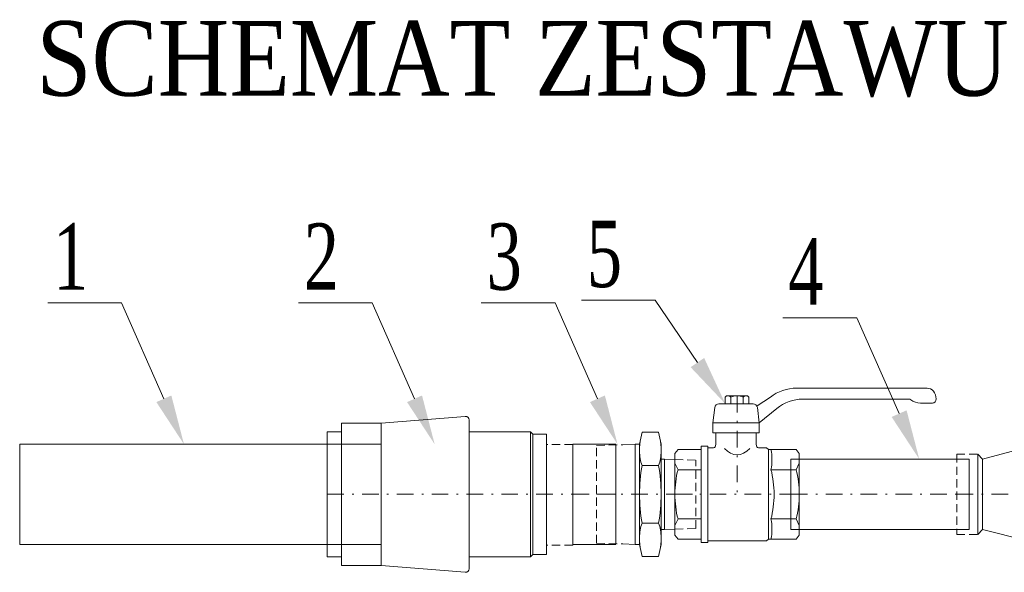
# Model space of a CAD drawing. Header units: metres. Extents: x 179 to 4242, y -694 to 805.
# Tile 22 of 24: x 1080 to 1140, y 422 to 455. Entities that reach past the tile are written whole.
import ezdxf
from ezdxf import colors
from ezdxf.entities.mleader import LeaderData, LeaderLine
from ezdxf.enums import TextEntityAlignment as Align
from ezdxf.math import Vec2, Vec3

# ---------------------------------------------------------------- set-up
doc = ezdxf.new("R2010")
doc.units = ezdxf.units.M
doc.header["$LTSCALE"] = 2
doc.linetypes.add('DASHDOT', pattern=[1, 0.5, -0.25, 0, -0.25])
doc.linetypes.add('HIDDEN', pattern=[0.375, 0.25, -0.125])
doc.layers.get('0').update_dxf_attribs({"lineweight": 0})
for name, color, linetype, lineweight in [('2DH_PRO_z', 240, 'Continuous', 15), ('CP_AXIS', 143, 'DASHDOT', 9), ('CP_AXISHS', 7, 'DASHDOT', 9), ('CP_AXISPEHD', 153, 'DASHDOT', 9), ('CP_DETAL', 33, 'Continuous', 9), ('D_opisy', 7, 'Continuous', 25)]:
    doc.layers.add(name, color=color, linetype=linetype, lineweight=lineweight)
doc.layers.add('CP_HIDDE', color=203, linetype='HIDDEN')
doc.styles.add('CP_ATTR', font='ARIAL.TTF')
doc.styles.get("Standard").update_dxf_attribs({"font": 'GARA.TTF', "width": 0.8})

msp = doc.modelspace()

# ---------------------------------------------------------------- linework, layer by layer
at = {"color": 0, "lineweight": 5}
for p, q in [((1135.185, 432.851), (1127.317, 432.851)), ((1123.097, 432.383), (1123.018, 432.313)), ((1123.018, 432.313), (1123.018, 431.908)), ((1123.097, 432.383), (1124.359, 432.383)), ((1123.355, 431.908), (1123.355, 432.313)), ((1124.102, 431.908), (1124.102, 432.313)), ((1124.359, 432.383), (1124.438, 432.313)), ((1124.438, 432.313), (1124.438, 431.908)), ((1125.737, 432.305), (1124.939, 431.779)), ((1122.261, 430.77), (1122.377, 431.683)), ((1122.632, 431.908), (1124.696, 431.908)), ((1125.067, 430.77), (1124.951, 431.683)), ((1125.067, 430.77), (1126.125, 431.623)), ((1127.692, 432.191), (1134.079, 432.191)), ((1135.511, 431.946), (1134.783, 431.946)), ((1102.273, 430.738), (1107.333, 431.15)), ((1099.886, 430.738), (1099.886, 422.164)), ((1099.886, 430.738), (1102.273, 430.738)), ((1102.273, 422.164), (1102.273, 430.738)), ((1107.568, 421.958), (1107.568, 430.944)), ((1122.261, 430.162), (1122.261, 430.77)), ((1125.067, 430.162), (1125.067, 430.77)), ((1138.534, 428.571), (1147.069, 430.851)), ((1099.018, 430.221), (1099.886, 430.221)), ((1099.018, 422.681), (1099.018, 430.221)), ((1107.568, 430.211), (1111.264, 430.211)), ((1111.264, 422.691), (1111.264, 430.211)), ((1111.264, 430.211), (1111.418, 430.069)), ((1111.418, 430.069), (1112.228, 430.069)), ((1111.418, 422.833), (1111.418, 430.069)), ((1112.228, 422.833), (1112.228, 430.069)), ((1117.848, 429.466), (1117.998, 430.204)), ((1117.998, 430.204), (1118.999, 430.204)), ((1119.148, 429.466), (1118.999, 430.204)), ((1122.44, 430.162), (1122.261, 430.162)), ((1125.067, 430.162), (1122.261, 430.162)), ((1122.44, 430.162), (1122.44, 429.465)), ((1124.888, 430.162), (1124.888, 429.465)), ((1113.818, 423.436), (1113.818, 429.466)), ((1113.818, 429.466), (1116.418, 429.466)), ((1116.418, 429.466), (1116.418, 423.436)), ((1117.588, 429.466), (1116.838, 429.442)), ((1117.848, 429.466), (1117.588, 429.466)), ((1117.588, 423.436), (1117.588, 429.466)), ((1117.848, 429.466), (1117.848, 423.436)), ((1119.148, 429.466), (1119.148, 423.436)), ((1121.557, 423.538), (1121.557, 429.363)), ((1121.557, 429.363), (1121.955, 429.363)), ((1121.955, 423.538), (1121.955, 429.363)), ((1121.955, 429.253), (1122.311, 429.253)), ((1125.501, 429.253), (1125.017, 429.253)), ((1125.501, 429.253), (1125.63, 429.152)), ((1119.978, 428.907), (1120.166, 429.151)), ((1119.978, 423.995), (1119.978, 428.907)), ((1120.166, 429.151), (1121.557, 429.151)), ((1127.29, 429.152), (1125.63, 429.152)), ((1125.63, 423.75), (1125.63, 429.152)), ((1127.478, 428.907), (1127.29, 429.152)), ((1127.478, 423.995), (1127.478, 428.907)), ((1138.239, 428.866), (1138.239, 424.036)), ((1138.534, 428.571), (1138.239, 428.866)), ((1118.999, 428.192), (1117.998, 428.192)), ((1119.148, 428.571), (1119.358, 428.571)), ((1119.148, 424.331), (1119.148, 428.571)), ((1119.358, 428.571), (1119.978, 428.552)), ((1119.358, 428.571), (1119.358, 424.331)), ((1126.976, 424.331), (1126.976, 428.571)), ((1126.976, 428.571), (1137.716, 428.571)), ((1137.716, 428.571), (1137.716, 424.331)), ((1138.534, 424.331), (1138.534, 428.571)), ((1121.557, 427.935), (1120.166, 427.935)), ((1125.771, 427.935), (1127.29, 427.935)), ((1117.998, 424.71), (1118.999, 424.71)), ((1121.557, 424.967), (1120.166, 424.967)), ((1125.771, 424.967), (1127.29, 424.967)), ((1119.148, 424.331), (1119.358, 424.331)), ((1119.358, 424.331), (1119.978, 424.35)), ((1119.978, 423.995), (1120.166, 423.751)), ((1137.716, 424.331), (1126.976, 424.331)), ((1127.478, 423.995), (1127.29, 423.75)), ((1138.534, 424.331), (1138.239, 424.036)), ((1138.534, 424.331), (1147.469, 422.051)), ((1116.418, 423.436), (1113.818, 423.436)), ((1117.588, 423.436), (1116.838, 423.459)), ((1117.848, 423.436), (1117.588, 423.436)), ((1117.848, 423.436), (1117.998, 422.698)), ((1119.148, 423.436), (1118.999, 422.698)), ((1120.166, 423.751), (1121.557, 423.751)), ((1121.557, 423.538), (1121.955, 423.538)), ((1121.955, 423.649), (1125.501, 423.649)), ((1125.501, 423.649), (1125.63, 423.75)), ((1127.29, 423.75), (1125.63, 423.75)), ((1111.418, 422.833), (1111.276, 422.691)), ((1111.418, 422.833), (1112.228, 422.833)), ((1117.998, 422.698), (1118.999, 422.698)), ((1099.018, 422.681), (1099.886, 422.681)), ((1099.886, 422.164), (1102.273, 422.164)), ((1102.273, 422.164), (1107.333, 421.752)), ((1107.568, 422.691), (1111.264, 422.691))]:
    msp.add_line(p, q, dxfattribs=at)
for centre, major_axis, ratio, start_param, end_param in [((1127.317, 430.264), (0, 2.587), 0.993498, 0, 0.661907), ((1135.185, 432.204), (0, 0.647), 0.840182, -1.570796, 0), ((1135.511, 432.204), (0, 0.259), 0.840182, 3.141593, 4.712389), ((1122.632, 431.65), (0, 0.259), 0.993498, 0, 1.443272), ((1124.696, 431.65), (0, 0.259), 0.993498, -1.443272, 0), ((1127.692, 429.604), (0, 2.587), 0.969336, 0, 0.675465), ((1127.692, 429.604), (0, 2.587), 0.969336, 0, 0.675465), ((1134.079, 431.933), (0, 0.259), 0.840182, -0.570341, 0), ((1134.783, 433.239), (0, 1.293), 0.840182, 2.571251, 3.141593), ((1107.351, 430.944), (-0.217, 0), 0.952359, -1.570796, -1.485378), ((1107.351, 430.944), (-0.217, 0), 0.952359, -3.141593, -1.570796), ((1122.311, 429.465), (0, 0.213), 0.604409, 3.141593, 4.712389), ((1125.017, 429.465), (0, 0.213), 0.604409, 1.570796, 3.141593), ((1107.351, 421.958), (-0.217, 0), 0.952359, 1.485378, 1.570796), ((1107.351, 421.958), (-0.217, 0), 0.952359, 1.570796, 3.141593)]:
    msp.add_ellipse(centre, major_axis=major_axis, ratio=ratio, start_param=start_param, end_param=end_param, dxfattribs=at)
at = {"layer": '2DH_PRO_z', "color": 0, "lineweight": 5}
msp.add_lwpolyline([(1102.273, 429.466), (1080.473, 429.466), (1080.473, 423.436), (1102.273, 423.436)], close=True, dxfattribs=at)
at = {"layer": 'CP_AXIS', "color": 0, "lineweight": 5}
for p, q in [((1123.728, 432.383), (1123.728, 426.451)), ((1119.978, 426.451), (1127.478, 426.451)), ((1136.969, 426.451), (1162.969, 426.451))]:
    msp.add_line(p, q, dxfattribs=at)
at = {"layer": 'CP_AXISHS', "color": 0, "lineweight": 5}
for p, q in [((1115.248, 426.451), (1121.248, 426.451)), ((1126.976, 426.451), (1137.716, 426.451))]:
    msp.add_line(p, q, dxfattribs=at)
at = {"layer": 'CP_AXISPEHD', "color": 0, "lineweight": 5}
for p, q in [((1099.018, 426.451), (1113.818, 426.451)), ((1113.818, 426.451), (1116.418, 426.451))]:
    msp.add_line(p, q, dxfattribs=at)
at = {"layer": 'CP_DETAL', "color": 0, "lineweight": 5}
for p, q in [((1123.255, 432.383), (1123.355, 432.313)), ((1124.202, 432.383), (1124.102, 432.313)), ((1125.067, 430.77), (1122.261, 430.77)), ((1119.978, 428.333), (1120.166, 427.935)), ((1127.478, 428.333), (1127.29, 427.935)), ((1119.978, 424.569), (1120.166, 424.967)), ((1127.478, 424.569), (1127.29, 424.967))]:
    msp.add_line(p, q, dxfattribs=at)
for centre, major_axis, ratio, start_param, end_param in [((1123.73, 431.339), (0, 1.044), 0.993498, 0.001526, 0.369949), ((1123.727, 431.339), (0, 1.044), 0.993498, -0.369949, -0.001526), ((1123.728, 431.098), (0, 2.265), 0.604409, 2.550148, 3.733038), ((1124.712, 428.544), (0, 1.855), 0.604409, 4.712385, 5.046598), ((1124.712, 428.544), (0, 1.855), 0.604409, 4.378172, 4.712385), ((1122.24, 426.441), (0, 3.742), 0.604409, 1.159975, 1.568122), ((1123.698, 426.441), (0, 3.742), 0.604409, -1.568122, -1.159975), ((1125.217, 426.441), (0, 3.742), 0.604409, -1.568122, -1.159975), ((1122.24, 426.461), (0, 3.742), 0.604409, 1.57347, 1.981618), ((1123.698, 426.461), (0, 3.742), 0.604409, 4.301568, 4.709715), ((1125.217, 426.461), (0, 3.742), 0.604409, 4.301568, 4.709715), ((1124.712, 424.358), (0, 1.855), 0.604409, -1.570792, -1.236579), ((1124.712, 424.358), (0, 1.855), 0.604409, 4.37818, 4.712393)]:
    msp.add_ellipse(centre, major_axis=major_axis, ratio=ratio, start_param=start_param, end_param=end_param, dxfattribs=at)
at = {"layer": 'CP_DETAL', "color": 0, "lineweight": 5, "extrusion": (0, 0, -1)}
for centre, major_axis, ratio, start_param, end_param in [((1118.742, 429.052), (0, -1.956), 0.457045, 1.575792, 1.982322), ((1118.254, 429.052), (0, -1.956), 0.457045, 4.300863, 4.707394), ((1118.703, 429.062), (0, -1.541), 0.554371, 0.970678, 1.570796), ((1118.294, 429.062), (0, -1.541), 0.554371, -1.570796, -0.970678), ((1121.042, 426.451), (0, -5.761), 0.554371, 1.570796, 1.877764), ((1115.955, 426.451), (0, -5.761), 0.554371, 4.405421, 4.712389), ((1121.042, 426.451), (0, -5.761), 0.554371, 1.263829, 1.570796), ((1115.955, 426.451), (0, -5.761), 0.554371, 4.712389, 5.019357), ((1118.703, 423.84), (0, -1.541), 0.554371, 1.570796, 2.170915), ((1118.294, 423.84), (0, -1.541), 0.554371, 4.112271, 4.712389), ((1118.742, 423.85), (0, -1.956), 0.457045, 1.15927, 1.565801), ((1118.254, 423.85), (0, -1.956), 0.457045, -1.565801, -1.15927)]:
    msp.add_ellipse(centre, major_axis=major_axis, ratio=ratio, start_param=start_param, end_param=end_param, dxfattribs=at)
at = {"layer": 'CP_HIDDE', "color": 0, "lineweight": 5}
for p, q in [((1113.818, 429.445), (1112.228, 429.445)), ((1113.818, 423.382), (1113.818, 429.445)), ((1115.248, 429.393), (1116.838, 429.442)), ((1115.248, 423.509), (1115.248, 429.393)), ((1136.969, 428.866), (1136.969, 424.036)), ((1136.969, 428.866), (1138.239, 428.866)), ((1119.978, 428.552), (1121.248, 428.512)), ((1121.248, 424.39), (1121.248, 428.512)), ((1119.978, 424.35), (1121.248, 424.39)), ((1136.969, 424.036), (1138.239, 424.036)), ((1113.818, 423.382), (1112.228, 423.382)), ((1115.248, 423.509), (1116.838, 423.459))]:
    msp.add_line(p, q, dxfattribs=at)

# ---------------------------------------------------------------- texts
at = {"insert": (1081.483, 454.98), "char_height": 4.5, "width": 332.44619, "attachment_point": 1}
msp.add_mtext('\\fGaramond|b0|i0|c186;\\W1;\\A1;SCHEMAT ZESTAWU WODOMIERZOWEGO', dxfattribs=at)
at = {"color": 0, "linetype": 'ByBlock', "lineweight": 5, "style": 'CP_ATTR', "flags": 9}
for tag, text, rotation, p in [('OTHER', '', 270, (1099.029, 426.438)), ('WEIGHT', '', 270, (1099.029, 426.438)), ('VOLTAGE', '', 270, (1099.029, 426.438)), ('POWER', '', 270, (1099.029, 426.438)), ('FLOW', '', 270, (1099.029, 426.438)), ('TEMPERATURE', '', 270, (1099.029, 426.438)), ('PN', 'PN16', 270, (1099.029, 426.438)), ('DN', "63 x 2''", 270, (1099.029, 426.438)), ('CHARACTER', '', 270, (1099.029, 426.438)), ('ORDER-NO', '', 270, (1099.029, 426.438)), ('PRODUCT-TYPE', '6100', 270, (1099.029, 426.438)), ('ARTICLE', "63 x 2''", 270, (1099.029, 426.438)), ('PRODUCER', 'Hawle', 270, (1099.029, 426.438)), ('NUMBER', '', 270, (1099.029, 426.438)), ('GROUP', '', 270, (1099.029, 426.438)), ('NAME', 'Zlaczka z gwintem zewnetrznym', 270, (1099.029, 426.438)), ('NAME', 'Wodomierz wielostrumieniowy, suchobiezny', 358.87725, (1137.095, 426.545)), ('GROUP', '', 358.87725, (1137.095, 426.545)), ('NUMBER', '', 358.87725, (1137.095, 426.545)), ('PRODUCER', '', 358.87725, (1137.095, 426.545)), ('ARTICLE', "1.1/4''", 358.87725, (1137.095, 426.545)), ('PRODUCT-TYPE', '', 358.87725, (1137.095, 426.545)), ('ORDER-NO', '', 358.87725, (1137.095, 426.545)), ('CHARACTER', '', 358.87725, (1137.095, 426.545)), ('DN', 'DN32', 358.87725, (1137.095, 426.545)), ('PN', 'PN16', 358.87725, (1137.095, 426.545)), ('TEMPERATURE', '', 358.87725, (1137.095, 426.545)), ('FLOW', '', 358.87725, (1137.095, 426.545)), ('POWER', '', 358.87725, (1137.095, 426.545)), ('VOLTAGE', '', 358.87725, (1137.095, 426.545)), ('WEIGHT', '', 358.87725, (1137.095, 426.545)), ('OTHER', '', 358.87725, (1137.095, 426.545))]:
    msp.add_attdef(tag, text=text, height=0.000005, rotation=rotation, dxfattribs=at).set_placement(p, align=Align.MIDDLE_LEFT)
for tag, text, p in [('DIMS', '', (1099.029, 426.438)), ('NAME', 'Zawór kulowy gwintowany', (1119.969, 426.447)), ('GROUP', '', (1119.969, 426.447)), ('NUMBER', '', (1119.969, 426.447)), ('PRODUCER', '', (1119.969, 426.447)), ('ARTICLE', "1 1/4''", (1119.969, 426.447)), ('PRODUCT-TYPE', '', (1119.969, 426.447)), ('ORDER-NO', '', (1119.969, 426.447)), ('CHARACTER', '', (1119.969, 426.447)), ('DN', 'DN32', (1119.969, 426.447)), ('PN', 'PN25', (1119.969, 426.447)), ('TEMPERATURE', '', (1119.969, 426.447)), ('FLOW', '', (1119.969, 426.447)), ('POWER', '', (1119.969, 426.447)), ('VOLTAGE', '', (1119.969, 426.447)), ('WEIGHT', '', (1119.969, 426.447)), ('OTHER', '', (1119.969, 426.447))]:
    msp.add_attdef(tag, text=text, height=0.000005, dxfattribs=at).set_placement(p, align=Align.MIDDLE_LEFT)
at = {"color": 0, "lineweight": 5, "style": 'CP_ATTR', "flags": 9}
for tag, p, s in [('NAME', (1113.818, 426.451), 'Przewód'), ('PRODUCER', (1113.818, 426.451), ''), ('PRODUCT-TYPE', (1113.818, 426.451), ''), ('ARTICLE', (1113.818, 426.451), ''), ('FLOW', (1113.818, 426.451), ''), ('NUMBER', (1113.818, 426.451), ''), ('SYSTEM', (1113.818, 426.451), 'PEHD'), ('FORM', (1113.818, 426.451), 'RO'), ('SIZE', (1113.818, 426.451), '60.3'), ('CHARACTER', (1113.818, 426.451), ''), ('ORDER-NO', (1113.818, 426.451), ''), ('GROUP', (1113.818, 426.451), ''), ('OTHER', (1113.818, 426.451), ''), ('ARTICLE', (1126.976, 426.451), ''), ('NAME', (1126.976, 426.451), 'Przewód'), ('PRODUCER', (1126.976, 426.451), ''), ('PRODUCT-TYPE', (1126.976, 426.451), ''), ('FLOW', (1126.976, 426.451), '26'), ('NUMBER', (1126.976, 426.451), ''), ('SYSTEM', (1126.976, 426.451), 'HS'), ('FORM', (1126.976, 426.451), 'RO'), ('SIZE', (1126.976, 426.451), '42.4'), ('CHARACTER', (1126.976, 426.451), ''), ('ORDER-NO', (1126.976, 426.451), ''), ('GROUP', (1126.976, 426.451), ''), ('OTHER', (1126.976, 426.451), '')]:
    msp.add_attdef(tag, p, s, height=0.00001, dxfattribs=at)
at = {"color": 0, "linetype": 'ByBlock', "lineweight": 5, "style": 'CP_ATTR', "text_generation_flag": 2, "flags": 9}
for tag, text in [('NAME', 'Nypel redukcyjny'), ('GROUP', ''), ('NUMBER', ''), ('PRODUCER', ''), ('ARTICLE', "2'' x 1.1/4''"), ('PRODUCT-TYPE', ''), ('ORDER-NO', ''), ('CHARACTER', ''), ('DN', "2'' x 1.1/4''"), ('PN', 'PN16'), ('TEMPERATURE', ''), ('FLOW', ''), ('POWER', ''), ('VOLTAGE', ''), ('WEIGHT', ''), ('OTHER', '')]:
    msp.add_attdef(tag, text=text, height=0.000005, rotation=180, dxfattribs=at).set_placement((1116.857, 426.434), align=Align.MIDDLE_LEFT)

# ---------------------------------------------------------------- leaders
at = {"layer": 'D_opisy', "lineweight": 13}
ml = msp.add_multileader_mtext('Standard', dxfattribs=at)
ml.set_content('5', color=256)
ml.set_leader_properties(lineweight=5)
ml.build(insert=Vec2(0, 0))
ml.multileader.update_dxf_attribs({"text_left_attachment_type": 6, "text_right_attachment_type": 6, "dogleg_length": 1, "arrow_head_size": 3})
ctx = ml.context
ctx.base_point, ctx.arrow_head_size, ctx.landing_gap_size, ctx.plane_origin = Vec3(1113.693, 438.147), 3, 1, Vec3(1103.765, 462.543)
ctx.left_attachment, ctx.right_attachment, ctx.text_align_type = 6, 6, 2
notes = []
notes.append((ctx, [(0, (1, 1, 0), (1118.791, 438.147), (-1, 0), 1, [(0, [(1123.018, 431.908)], 0, [])])]))
ctx.mtext.insert, ctx.mtext.alignment, ctx.mtext.flow_direction = Vec3(1116.791, 442.947), 3, 5
ml = msp.add_multileader_mtext('Standard', dxfattribs=at)
ml.set_content('1', color=256)
ml.set_leader_properties(lineweight=5)
ml.build(insert=Vec2(0, 0))
ml.multileader.update_dxf_attribs({"text_left_attachment_type": 6, "text_right_attachment_type": 6, "dogleg_length": 1, "arrow_head_size": 3})
ctx = ml.context
ctx.base_point, ctx.arrow_head_size, ctx.landing_gap_size, ctx.plane_origin = Vec3(1081.727, 437.985), 3, 1, Vec3(1067.584, 450.382)
ctx.left_attachment, ctx.right_attachment, ctx.text_align_type = 6, 6, 2
notes.append((ctx, [(0, (1, 1, 0), (1086.611, 437.985), (-1, 0), 1, [(0, [(1090.38, 429.466)], 0, [])])]))
ctx.mtext.insert, ctx.mtext.alignment, ctx.mtext.flow_direction = Vec3(1084.611, 442.785), 3, 5
ml = msp.add_multileader_mtext('Standard', dxfattribs=at)
ml.set_content('2', color=256)
ml.set_leader_properties(lineweight=5)
ml.build(insert=Vec2(0, 0))
ml.multileader.update_dxf_attribs({"text_left_attachment_type": 6, "text_right_attachment_type": 6, "dogleg_length": 1, "arrow_head_size": 3})
ctx = ml.context
ctx.base_point, ctx.arrow_head_size, ctx.landing_gap_size, ctx.plane_origin = Vec3(1096.936, 437.985), 3, 1, Vec3(1082.7, 450.382)
ctx.left_attachment, ctx.right_attachment, ctx.text_align_type = 6, 6, 2
notes.append((ctx, [(0, (1, 1, 0), (1101.726, 437.985), (-1, 0), 1, [(0, [(1105.495, 429.466)], 0, [])])]))
ctx.mtext.insert, ctx.mtext.alignment, ctx.mtext.flow_direction = Vec3(1099.726, 442.785), 3, 5
ml = msp.add_multileader_mtext('Standard', dxfattribs=at)
ml.set_content('3', color=256)
ml.set_leader_properties(lineweight=5)
ml.build(insert=Vec2(0, 0))
ml.multileader.update_dxf_attribs({"text_left_attachment_type": 6, "text_right_attachment_type": 6, "dogleg_length": 1, "arrow_head_size": 3})
ctx = ml.context
ctx.base_point, ctx.arrow_head_size, ctx.landing_gap_size, ctx.plane_origin = Vec3(1107.906, 437.985), 3, 1, Vec3(1093.725, 450.382)
ctx.left_attachment, ctx.right_attachment, ctx.text_align_type = 6, 6, 2
notes.append((ctx, [(0, (1, 1, 0), (1112.751, 437.985), (-1, 0), 1, [(0, [(1116.52, 429.466)], 0, [])])]))
ctx.mtext.insert, ctx.mtext.alignment, ctx.mtext.flow_direction = Vec3(1110.751, 442.785), 3, 5
ml = msp.add_multileader_mtext('Standard', dxfattribs=at)
ml.set_content('4', color=256)
ml.set_leader_properties(lineweight=5)
ml.build(insert=Vec2(0, 0))
ml.multileader.update_dxf_attribs({"text_left_attachment_type": 6, "text_right_attachment_type": 6, "dogleg_length": 1, "arrow_head_size": 3})
ctx = ml.context
ctx.base_point, ctx.arrow_head_size, ctx.landing_gap_size, ctx.plane_origin = Vec3(1126.152, 437.09), 3, 1, Vec3(1111.916, 449.487)
ctx.left_attachment, ctx.right_attachment, ctx.text_align_type = 6, 6, 2
notes.append((ctx, [(0, (1, 1, 0), (1130.943, 437.09), (-1, 0), 1, [(0, [(1134.712, 428.571)], 0, [])])]))
ctx.mtext.insert, ctx.mtext.alignment, ctx.mtext.flow_direction = Vec3(1128.943, 441.89), 3, 5
for ctx, leaders in notes:
    for number, flags, end, landing, length, lines in leaders:
        leader = LeaderData()
        leader.index, (leader.has_last_leader_line, leader.has_dogleg_vector, leader.attachment_direction) = number, flags
        leader.last_leader_point, leader.dogleg_vector, leader.dogleg_length = Vec3(end), Vec3(landing), length
        for number, points, colour, breaks in lines:
            line = LeaderLine()
            line.index, line.vertices, line.color, line.breaks = number, Vec3.list(points), colors.encode_raw_color(colour), breaks
            leader.lines.append(line)
        ctx.leaders.append(leader)

doc.saveas('drawing.dxf')
